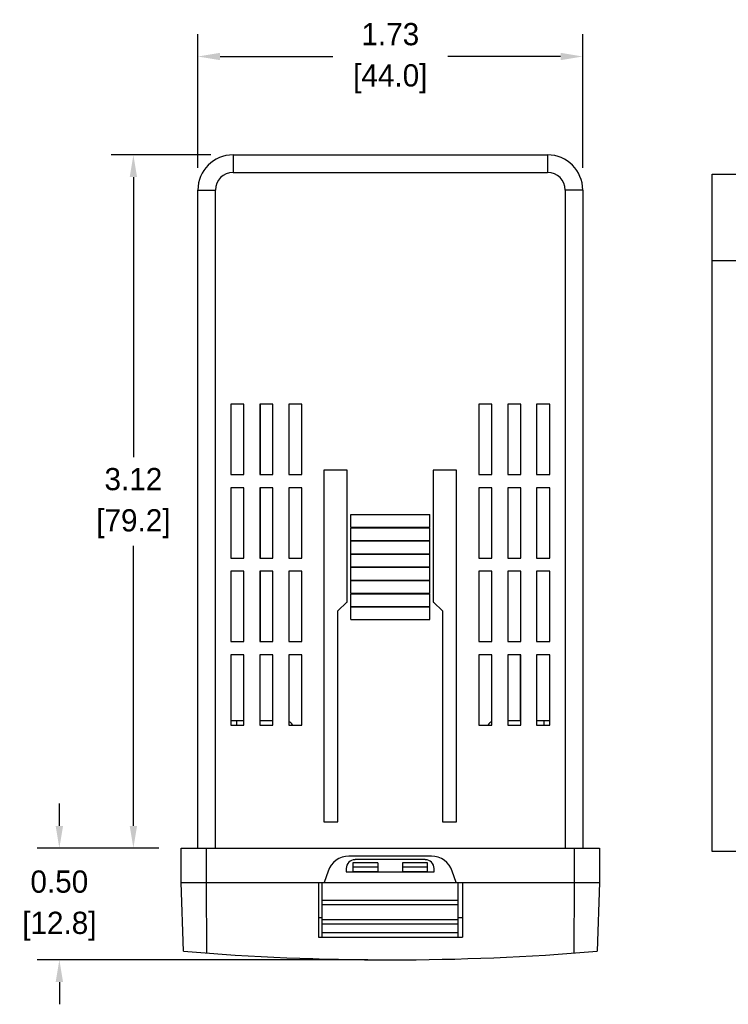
# Model space of a CAD drawing. Header units: inches. Extents: x 513.5 to 524.3, y 504.6 to 513.6.
# Tile 6 of 16: x 513.9 to 517.1, y 509.2 to 513.6. Entities that reach past the tile are written whole.
import ezdxf

# ---------------------------------------------------------------- set-up
doc = ezdxf.new("R2010")
doc.units = ezdxf.units.IN
doc.header["$LTSCALE"] = 8
doc.header["$MEASUREMENT"] = 0
doc.layers.add('Dimensions', color=140, linetype='Continuous')
doc.layers.add('Text', color=140, linetype='Continuous')
doc.dimstyles.get("Standard").update_dxf_attribs({"dimtxt": 0.1, "dimasz": 0.1, "dimexe": 0.1, "dimexo": 0.1, "dimgap": 0.05, "dimtad": 0, "dimtih": 1, "dimtoh": 1, "dimzin": 0, "dimdsep": 46, "dimtxsty": 'Standard', "dimcen": 0, "dimclrd": 256, "dimclre": 256, "dimclrt": 256, "dimadec": 0, "dimazin": 0, "dimtfac": 1, "dimtofl": 0, "dimtmove": 0, "dimatfit": 3, "dimfxl": 0, "dimtolj": 1, "dimtzin": 0, "dimarcsym": 0})

# ---------------------------------------------------------------- blocks, each defined once
blk = doc.blocks.new('*D3')
at = {"layer": 'DEFPOINTS', "color": 0}
for p in [(514.8375, 513.0214), (514.3889, 509.9027), (514.6042, 509.9027)]:
    blk.add_point(p, dxfattribs=at)
at = {"layer": 'Dimensions', "lineweight": -2}
for p, q in [((514.7375, 513.0214), (514.2889, 513.0214)), ((514.3889, 512.9214), (514.3889, 511.6621)), ((514.3889, 510.0027), (514.3889, 511.2621)), ((514.5042, 509.9027), (514.2889, 509.9027))]:
    blk.add_line(p, q, dxfattribs=at)
at = {"layer": 'Dimensions'}
for points in [[(514.3722, 512.9214), (514.4055, 512.9214), (514.3889, 513.0214)], [(514.3722, 510.0027), (514.4055, 510.0027), (514.3889, 509.9027)]]:
    blk.add_solid(points, dxfattribs=at)
at = {"layer": 'Dimensions', "char_height": 0.1, "attachment_point": 5}
for s, insert in [('\\A1;3.12', (514.3889, 511.5621)), ('\\A1;[79.2]', (514.3889, 511.3621))]:
    blk.add_mtext(s, dxfattribs=dict(at, insert=insert))
blk = doc.blocks.new('*D4')
at = {"layer": 'DEFPOINTS', "color": 0}
for p in [(514.6042, 509.9027), (514.0555, 509.3998), (515.5453, 509.3998)]:
    blk.add_point(p, dxfattribs=at)
at = {"layer": 'Dimensions', "lineweight": -2}
for p, q in [((514.0555, 510.0027), (514.0555, 510.1027)), ((514.5042, 509.9027), (513.9555, 509.9027)), ((515.4453, 509.3998), (513.9555, 509.3998)), ((514.0555, 509.2998), (514.0555, 509.1998))]:
    blk.add_line(p, q, dxfattribs=at)
at = {"layer": 'Dimensions'}
for points in [[(514.0388, 510.0027), (514.0722, 510.0027), (514.0555, 509.9027)], [(514.0388, 509.2998), (514.0722, 509.2998), (514.0555, 509.3998)]]:
    blk.add_solid(points, dxfattribs=at)
at = {"layer": 'Dimensions', "char_height": 0.1, "attachment_point": 5}
for s, insert in [('\\A1;0.50', (514.0555, 509.7513)), ('\\A1;[12.8]', (514.0555, 509.5513))]:
    blk.add_mtext(s, dxfattribs=dict(at, insert=insert))
blk = doc.blocks.new('*D7')
at = {"layer": 'DEFPOINTS', "color": 0}
for p in [(516.4123, 513.464), (514.6794, 512.8633), (516.4123, 512.8633)]:
    blk.add_point(p, dxfattribs=at)
at = {"layer": 'Dimensions', "lineweight": -2}
for p, q in [((514.6794, 512.9633), (514.6794, 513.564)), ((516.4123, 512.9633), (516.4123, 513.564)), ((514.7794, 513.464), (515.2875, 513.464)), ((516.3123, 513.464), (515.8042, 513.464))]:
    blk.add_line(p, q, dxfattribs=at)
at = {"layer": 'Dimensions'}
for points in [[(514.7794, 513.4807), (514.7794, 513.4474), (514.6794, 513.464)], [(516.3123, 513.4807), (516.3123, 513.4474), (516.4123, 513.464)]]:
    blk.add_solid(points, dxfattribs=at)
at = {"layer": 'Dimensions', "char_height": 0.1, "attachment_point": 5}
for s, insert in [('\\A1;1.73', (515.5458, 513.564)), ('\\A1;[44.0]', (515.5458, 513.364))]:
    blk.add_mtext(s, dxfattribs=dict(at, insert=insert))

msp = doc.modelspace()

# ---------------------------------------------------------------- linework, layer by layer
at = {"color": 7, "linetype": 'Continuous'}
for p, q in [((514.8375, 513.0214), (514.8375, 512.9424)), ((514.8375, 513.0214), (516.2542, 513.0214)), ((516.2542, 513.0214), (516.2542, 512.9424)), ((514.8375, 512.9424), (516.2542, 512.9424)), ((514.6794, 509.9027), (514.6794, 512.8633)), ((514.6794, 512.8633), (514.7584, 512.8633)), ((514.7584, 509.9027), (514.7584, 512.8633)), ((516.3332, 512.8633), (516.3332, 509.9027)), ((516.4123, 512.8633), (516.3332, 512.8633)), ((516.4123, 512.8633), (516.4123, 509.9027)), ((514.8276, 511.8993), (514.8276, 511.583)), ((514.8869, 511.8993), (514.8276, 511.8993)), ((514.8869, 511.583), (514.8869, 511.8993)), ((514.9581, 511.8993), (514.9581, 511.583)), ((515.0174, 511.8993), (514.9581, 511.8993)), ((514.9601, 511.8993), (514.9601, 511.583)), ((515.0174, 511.583), (515.0174, 511.8993)), ((515.0886, 511.8993), (515.0886, 511.583)), ((515.1479, 511.8993), (515.0886, 511.8993)), ((515.1479, 511.583), (515.1479, 511.8993)), ((515.9438, 511.8993), (515.9438, 511.583)), ((516.0031, 511.8993), (515.9438, 511.8993)), ((516.0031, 511.583), (516.0031, 511.8993)), ((516.0743, 511.8993), (516.0743, 511.583)), ((516.1336, 511.8993), (516.0743, 511.8993)), ((516.1316, 511.8993), (516.1316, 511.583)), ((516.1336, 511.583), (516.1336, 511.8993)), ((516.2047, 511.8993), (516.2047, 511.583)), ((516.264, 511.8993), (516.2047, 511.8993)), ((516.264, 511.583), (516.264, 511.8993)), ((515.2468, 511.6028), (515.2468, 510.0213)), ((515.3515, 511.6028), (515.2468, 511.6028)), ((515.3515, 511.0098), (515.3515, 511.6028)), ((515.739, 511.6028), (515.739, 511.0098)), ((515.8438, 511.6028), (515.739, 511.6028)), ((515.8438, 510.0213), (515.8438, 511.6028)), ((514.8276, 511.583), (514.8869, 511.583)), ((514.9581, 511.583), (515.0174, 511.583)), ((515.0886, 511.583), (515.1479, 511.583)), ((515.9438, 511.583), (516.0031, 511.583)), ((516.0743, 511.583), (516.1336, 511.583)), ((516.2047, 511.583), (516.264, 511.583)), ((514.8276, 511.5237), (514.8276, 511.2074)), ((514.8869, 511.5237), (514.8276, 511.5237)), ((514.8869, 511.2074), (514.8869, 511.5237)), ((514.9581, 511.5237), (514.9581, 511.2074)), ((515.0174, 511.5237), (514.9581, 511.5237)), ((514.9601, 511.5237), (514.9601, 511.2074)), ((515.0174, 511.2074), (515.0174, 511.5237)), ((515.0886, 511.5237), (515.0886, 511.2074)), ((515.1479, 511.5237), (515.0886, 511.5237)), ((515.1479, 511.2074), (515.1479, 511.5237)), ((516.0031, 511.5237), (515.9438, 511.5237)), ((515.9438, 511.5237), (515.9438, 511.2074)), ((516.0031, 511.2074), (516.0031, 511.5237)), ((516.1336, 511.5237), (516.0743, 511.5237)), ((516.0743, 511.5237), (516.0743, 511.2074)), ((516.1316, 511.5237), (516.1316, 511.2074)), ((516.1336, 511.2074), (516.1336, 511.5237)), ((516.264, 511.5237), (516.2047, 511.5237)), ((516.2047, 511.5237), (516.2047, 511.2074)), ((516.264, 511.2074), (516.264, 511.5237)), ((515.3674, 511.3458), (515.3674, 511.4031)), ((515.3674, 511.4031), (515.7232, 511.4031)), ((515.7232, 511.3458), (515.7232, 511.4031)), ((515.3674, 511.3458), (515.7232, 511.3458)), ((515.3674, 511.2865), (515.3674, 511.3438)), ((515.3674, 511.3438), (515.7232, 511.3438)), ((515.7232, 511.2865), (515.7232, 511.3438)), ((515.3674, 511.2865), (515.7232, 511.2865)), ((515.3674, 511.2272), (515.3674, 511.2845)), ((515.3674, 511.2845), (515.7232, 511.2845)), ((515.7232, 511.2272), (515.7232, 511.2845)), ((514.8276, 511.2074), (514.8869, 511.2074)), ((514.9581, 511.2074), (515.0174, 511.2074)), ((515.0886, 511.2074), (515.1479, 511.2074)), ((515.3674, 511.2272), (515.7232, 511.2272)), ((515.3674, 511.1679), (515.3674, 511.2252)), ((515.3674, 511.2252), (515.7232, 511.2252)), ((515.7232, 511.1679), (515.7232, 511.2252)), ((515.9438, 511.2074), (516.0031, 511.2074)), ((516.0743, 511.2074), (516.1336, 511.2074)), ((516.2047, 511.2074), (516.264, 511.2074)), ((515.3674, 511.1679), (515.7232, 511.1679)), ((515.3674, 511.1086), (515.3674, 511.1659)), ((515.3674, 511.1659), (515.7232, 511.1659)), ((515.7232, 511.1086), (515.7232, 511.1659)), ((514.8276, 511.1481), (514.8276, 510.8318)), ((514.8869, 511.1481), (514.8276, 511.1481)), ((514.8869, 510.8318), (514.8869, 511.1481)), ((514.9581, 511.1481), (514.9581, 510.8318)), ((515.0174, 511.1481), (514.9581, 511.1481)), ((514.9601, 511.1481), (514.9601, 510.8318)), ((515.0174, 510.8318), (515.0174, 511.1481)), ((515.0886, 511.1481), (515.0886, 510.8318)), ((515.1479, 511.1481), (515.0886, 511.1481)), ((515.1479, 510.8318), (515.1479, 511.1481)), ((516.0031, 511.1481), (515.9438, 511.1481)), ((515.9438, 511.1481), (515.9438, 510.8318)), ((516.0031, 510.8318), (516.0031, 511.1481)), ((516.1336, 511.1481), (516.0743, 511.1481)), ((516.0743, 511.1481), (516.0743, 510.8318)), ((516.1316, 511.1481), (516.1316, 510.8318)), ((516.1336, 510.8318), (516.1336, 511.1481)), ((516.264, 511.1481), (516.2047, 511.1481)), ((516.2047, 511.1481), (516.2047, 510.8318)), ((516.264, 510.8318), (516.264, 511.1481)), ((515.3674, 511.1086), (515.7232, 511.1086)), ((515.3674, 511.0493), (515.3674, 511.1066)), ((515.3674, 511.1066), (515.7232, 511.1066)), ((515.7232, 511.0493), (515.7232, 511.1066)), ((515.3674, 511.0493), (515.7232, 511.0493)), ((515.3674, 510.99), (515.3674, 511.0473)), ((515.3674, 511.0473), (515.7232, 511.0473)), ((515.7232, 510.99), (515.7232, 511.0473)), ((515.3496, 511.0098), (515.31, 510.9702)), ((515.3496, 511.0098), (515.3515, 511.0098)), ((515.3674, 510.99), (515.7232, 510.99)), ((515.3674, 510.9307), (515.3674, 510.988)), ((515.3674, 510.988), (515.7232, 510.988)), ((515.7232, 510.9307), (515.7232, 510.988)), ((515.739, 511.0098), (515.741, 511.0098)), ((515.7805, 510.9702), (515.741, 511.0098)), ((515.31, 510.0213), (515.31, 510.9702)), ((515.7805, 510.9702), (515.7805, 510.0213)), ((515.3674, 510.9307), (515.7232, 510.9307)), ((514.8276, 510.8318), (514.8869, 510.8318)), ((514.9581, 510.8318), (515.0174, 510.8318)), ((515.0886, 510.8318), (515.1479, 510.8318)), ((515.9438, 510.8318), (516.0031, 510.8318)), ((516.0743, 510.8318), (516.1336, 510.8318)), ((516.2047, 510.8318), (516.264, 510.8318)), ((514.8276, 510.7725), (514.8276, 510.4562)), ((514.8869, 510.7725), (514.8276, 510.7725)), ((514.8869, 510.4562), (514.8869, 510.7725)), ((514.9581, 510.7725), (514.9581, 510.4562)), ((515.0174, 510.7725), (514.9581, 510.7725)), ((514.9601, 510.476), (514.9601, 510.7725)), ((515.0174, 510.4562), (515.0174, 510.7725)), ((515.0886, 510.7725), (515.0886, 510.4562)), ((515.1479, 510.7725), (515.0886, 510.7725)), ((515.1479, 510.4562), (515.1479, 510.7725)), ((516.0031, 510.7725), (515.9438, 510.7725)), ((515.9438, 510.7725), (515.9438, 510.4562)), ((516.0031, 510.4562), (516.0031, 510.7725)), ((516.1336, 510.7725), (516.0743, 510.7725)), ((516.0743, 510.7725), (516.0743, 510.4562)), ((516.1316, 510.476), (516.1316, 510.7725)), ((516.1336, 510.4562), (516.1336, 510.7725)), ((516.264, 510.7725), (516.2047, 510.7725)), ((516.2047, 510.7725), (516.2047, 510.4562)), ((516.264, 510.4562), (516.264, 510.7725)), ((514.9581, 510.4958), (514.9601, 510.4958)), ((516.1316, 510.4958), (516.1336, 510.4958)), ((514.8276, 510.476), (514.8869, 510.476)), ((514.8276, 510.4562), (514.8869, 510.4562)), ((514.8532, 510.476), (514.8527, 510.4562)), ((514.9581, 510.476), (515.0174, 510.476)), ((514.9581, 510.4562), (515.0174, 510.4562)), ((515.0886, 510.4562), (515.1479, 510.4562)), ((515.9438, 510.4562), (516.0031, 510.4562)), ((516.0743, 510.476), (516.1336, 510.476)), ((516.0743, 510.4562), (516.1336, 510.4562)), ((516.2047, 510.476), (516.264, 510.476)), ((516.2047, 510.4562), (516.264, 510.4562)), ((516.239, 510.4562), (516.2385, 510.476)), ((515.2468, 510.0213), (515.31, 510.0213)), ((515.7805, 510.0213), (515.8438, 510.0213)), ((514.6042, 509.9027), (516.4874, 509.9027)), ((514.6042, 509.7478), (514.6042, 509.9027)), ((514.7185, 509.7478), (514.7185, 509.9027)), ((516.3732, 509.9027), (516.3732, 509.7478)), ((516.4874, 509.9027), (516.4874, 509.7478)), ((515.731, 509.8664), (515.3595, 509.8664)), ((515.4899, 509.8367), (515.3772, 509.8367)), ((515.3772, 509.8367), (515.3772, 509.7972)), ((515.7034, 509.8506), (515.3871, 509.8506)), ((515.4899, 509.8367), (515.4899, 509.7972)), ((515.7133, 509.8367), (515.6006, 509.8367)), ((515.6006, 509.8367), (515.6006, 509.7972)), ((515.7133, 509.7972), (515.7133, 509.8367)), ((515.2658, 509.7988), (515.2487, 509.7478)), ((515.3476, 509.811), (515.3476, 509.7952)), ((515.3476, 509.7952), (515.743, 509.7952)), ((515.4899, 509.817), (515.3772, 509.817)), ((515.3772, 509.7972), (515.4899, 509.7972)), ((515.7133, 509.817), (515.6006, 509.817)), ((515.6006, 509.7972), (515.7133, 509.7972)), ((515.743, 509.7952), (515.743, 509.811)), ((515.8418, 509.7478), (515.8248, 509.7988)), ((514.6042, 509.7478), (516.4874, 509.7478)), ((514.615, 509.4385), (514.6042, 509.7478)), ((514.7189, 509.4304), (514.7185, 509.7478)), ((515.223, 509.7478), (515.223, 509.5026)), ((515.2389, 509.5026), (515.2389, 509.7478)), ((515.8517, 509.5026), (515.8517, 509.7478)), ((515.8715, 509.7478), (515.8715, 509.5026)), ((516.3732, 509.7478), (516.3728, 509.4304)), ((516.4874, 509.7478), (516.4766, 509.4385)), ((515.2389, 509.6687), (515.8517, 509.6687)), ((515.2389, 509.6489), (515.8517, 509.6489)), ((515.2389, 509.5896), (515.223, 509.5896)), ((515.2389, 509.5817), (515.8517, 509.5817)), ((515.2389, 509.5619), (515.8517, 509.5619)), ((515.8715, 509.5896), (515.8517, 509.5896)), ((515.2389, 509.5224), (515.8517, 509.5224)), ((515.223, 509.5026), (515.8715, 509.5026))]:
    msp.add_line(p, q, dxfattribs=at)
for centre, radius, start, end in [((514.8375, 512.8633), 0.1581, 90, 180), ((516.2542, 512.8633), 0.1581, 0, 90), ((514.8375, 512.8633), 0.0791, 90, 180), ((516.2542, 512.8633), 0.0791, 0, 90), ((515.0716, 510.4365), 0.0395, 30.3812, 64.3224), ((516.02, 510.4365), 0.0395, 115.6776, 149.6188), ((515.3595, 509.7675), 0.0988, 90, 161.5651), ((515.3871, 509.811), 0.0395, 90, 180), ((515.7034, 509.811), 0.0395, 0, 90), ((515.731, 509.7675), 0.0988, 18.4349, 90), ((515.5458, 520.6308), 11.2309, 265.24602, 274.75398)]:
    msp.add_arc(centre, radius, start, end, dxfattribs=at)
at = {"layer": 'Text'}
for p, q in [((516.9957, 512.9342), (523.933, 512.9342)), ((516.9957, 509.8878), (516.9957, 512.9342)), ((516.9957, 512.5469), (523.933, 512.5469)), ((523.933, 509.8878), (516.9957, 509.8878))]:
    msp.add_line(p, q, dxfattribs=at)

# ---------------------------------------------------------------- dimensions: what is measured, and where the dimension line sits
at = {"layer": 'Dimensions'}
dim = msp.add_linear_dim(base=(516.4123, 513.464), p1=(514.6794, 512.8633), p2=(516.4123, 512.8633), dimstyle='Standard', override={"dimpost": '\\X'}, dxfattribs=at)
dim.commit()
dim.dimension.update_dxf_attribs({"geometry": '*D7', "text_midpoint": (515.5458, 513.464)})
for base, p1, p2, picture, middle in [((514.3889, 509.9027), (514.8375, 513.0214), (514.6042, 509.9027), '*D3', (514.3889, 511.4621)), ((514.0555, 509.3998), (514.6042, 509.9027), (515.5453, 509.3998), '*D4', (514.0555, 509.6513))]:
    dim = msp.add_linear_dim(base=base, p1=p1, p2=p2, angle=90, dimstyle='Standard', override={"dimpost": '\\X'}, dxfattribs=at)
    dim.commit()
    dim.dimension.update_dxf_attribs({"geometry": picture, "text_midpoint": middle})

doc.saveas('drawing.dxf')
